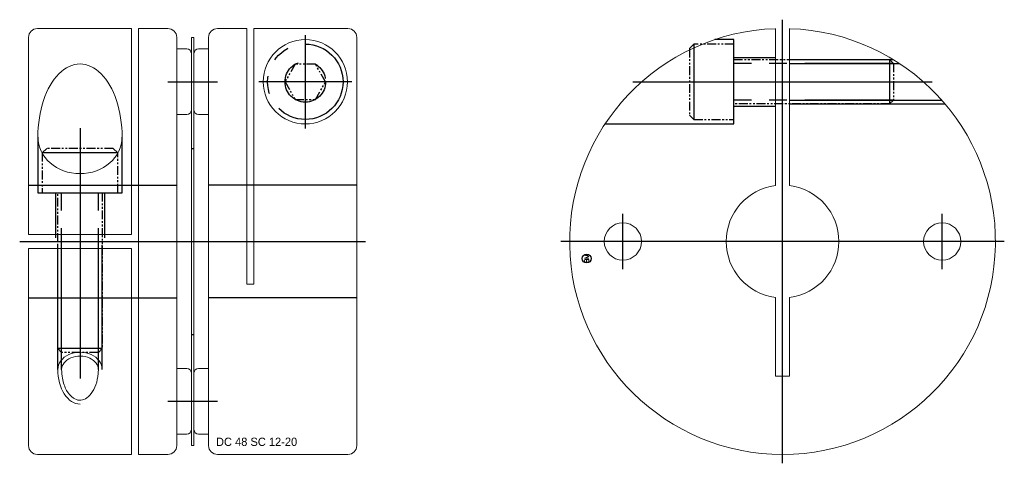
# Model space of a CAD drawing. Extents: x -18 to 93, y -25 to 25.
import ezdxf
from ezdxf.enums import TextEntityAlignment as Align

# ---------------------------------------------------------------- set-up
doc = ezdxf.new("R2010")
doc.units = 0
doc.header["$LTSCALE"] = 8
for name, pattern in [('CENTER', [50.8, 31.75, -6.35, 6.35, -6.35]), ('HIDDEN', [9.525, 6.35, -3.175]), ('PHANTOM', [2.5, 1.25, -0.25, 0.25, -0.25, 0.25, -0.25])]:
    doc.linetypes.add(name, pattern=pattern)
doc.layers.get('0').update_dxf_attribs({"linetype": 'CONTINUOUS', "lineweight": 18})
for name, color, linetype in [('BOM', 6, 'CONTINUOUS'), ('CENTER', 1, 'CENTER'), ('HIDDEN', 2, 'HIDDEN'), ('PHANTOM', 6, 'PHANTOM')]:
    doc.layers.add(name, color=color, linetype=linetype)
doc.layers.add('THIN', color=3, linetype='CONTINUOUS', lineweight=5)
doc.styles.add('ADESK1', font='romans')

# ---------------------------------------------------------------- blocks, each defined once
blk = doc.blocks.new('MCLBM2')
blk.add_circle((0, 0), 0.5)
at = {"style": 'ADESK1'}
blk.add_text('BM', height=0.5, dxfattribs=at).set_placement((0, 0), align=Align.MIDDLE)
at = {"style": 'ADESK1', "flags": 1}
for tag, p in [('NAME', (0, -1)), ('ENAME', (0, -2)), ('SPEC', (0, -3)), ('MATERIAL', (0, -4)), ('WEIGHT', (0, -6)), ('QTY', (0, -5)), ('PRICE', (0, -7)), ('REMARK', (0, -8)), ('USER1', (0, -9)), ('USER2', (0, -10)), ('USER3', (0, -11)), ('USER4', (0, -12)), ('USER5', (0, -13)), ('USER6', (0, -14))]:
    blk.add_attdef(tag, p, '', height=0.5, dxfattribs=at)

msp = doc.modelspace()

# ---------------------------------------------------------------- linework, layer by layer
for p, q in [((-15.7, 24), (-5.1, 24)), ((-5.1, 24), (-5.1, 0.8)), ((-4.3, 24), (-4.3, -24)), ((-1, 24), (-4.3, 24)), ((7.9, 24), (4.6, 24)), ((7.9, -4.8), (7.9, 24)), ((19.3, 24), (8.7, 24)), ((8.7, 24), (8.7, -4.8)), ((67.5, 23.99), (67.5, 6.3)), ((69.1, 6.3), (69.1, 23.99)), ((-16.7, 23), (-16.7, 0.8)), ((0, 23), (0, -23)), ((1.65, 23), (1.95, 23)), ((1.65, -23), (1.65, 23)), ((1.95, 23), (1.95, -23)), ((3.6, 23), (3.6, -23)), ((20.3, -23), (20.3, 23)), ((0, 21.7), (1.15, 21.7)), ((0, 14.3), (0, 21.7)), ((1.65, 21.2), (1.65, 14.8)), ((1.15, 14.3), (0, 14.3)), ((-16.7, 0.8), (-5.1, 0.8)), ((-16.7, -0.8), (-5.1, -0.8)), ((-16.7, -23), (-16.7, -0.8)), ((-5.1, -24), (-5.1, -0.8)), ((8.7, -4.8), (7.9, -4.8)), ((2.45, -14.3), (3.6, -14.3)), ((3.6, -14.3), (3.6, -21.7)), ((1.95, -21.2), (1.95, -14.8)), ((3.6, -21.7), (2.45, -21.7)), ((1.95, -23), (1.65, -23)), ((-15.7, -24), (-5.1, -24)), ((-1, -24), (-4.3, -24)), ((4.6, -24), (19.3, -24))]:
    msp.add_line(p, q)
at = {"extrusion": (1.22461e-16, -2.99932e-32, -1)}
for p, q in [((1.95, 21.2), (1.95, 14.8)), ((3.6, 21.7), (2.45, 21.7)), ((3.6, 14.3), (3.6, 21.7)), ((2.45, 14.3), (3.6, 14.3))]:
    msp.add_line(p, q, dxfattribs=at)
at = {"extrusion": (-2.99932e-32, -1.22461e-16, -1)}
for p, q in [((1.15, -14.3), (0, -14.3)), ((0, -14.3), (0, -21.7)), ((1.65, -21.2), (1.65, -14.8)), ((0, -21.7), (1.15, -21.7))]:
    msp.add_line(p, q, dxfattribs=at)
msp.add_lwpolyline([(67.5, -6.3), (67.5, -15.18), (69.1, -15.18), (69.1, -6.3)])
for centre, radius in [((14.5, 18), 4.75), ((50.3, 0), 2.1), ((86.3, 0), 2.1)]:
    msp.add_circle(centre, radius)
for centre, radius, start, end in [((-15.7, 23), 1, 90, 180), ((-1, 23), 1, 0, 90), ((4.6, 23), 1, 90, 180), ((19.3, 23), 1, 0, 90), ((68.3, 0), 24, 91.9102, 88.0898), ((1.15, 21.2), 0.5, 0, 90), ((1.15, 14.8), 0.5, 270, 0), ((68.3, 0), 6.35, 97.2376, 262.7624), ((68.3, 0), 6.35, 277.2376, 82.7624), ((2.45, -14.8), 0.5, 90, 180), ((2.45, -21.2), 0.5, 180, 270), ((-15.7, -23), 1, 180, 270), ((-1, -23), 1, 270, 0), ((4.6, -23), 1, 180, 270), ((19.3, -23), 1, 270, 0)]:
    msp.add_arc(centre, radius, start, end)
at = {"extrusion": (1.22461e-16, -2.99932e-32, -1)}
for centre, start, end in [((-2.45, 21.2), 0, 90), ((-2.45, 14.8), 270, 0)]:
    msp.add_arc(centre, 0.5, start, end, dxfattribs=at)
at = {"extrusion": (-2.99932e-32, -1.22461e-16, -1)}
for centre, start, end in [((-1.15, -14.8), 90, 180), ((-1.15, -21.2), 180, 270)]:
    msp.add_arc(centre, 0.5, start, end, dxfattribs=at)
at = {"ltscale": 0.1}
for major_axis, ratio, start_param, end_param in [((0, 8.24), 0.576154, 4.712389, 7.853982), ((4.75, 0), 0.867824, 3.141593, 6.283185)]:
    msp.add_ellipse((-10.9, 11.77), major_axis=major_axis, ratio=ratio, start_param=start_param, end_param=end_param, dxfattribs=at)
for points, knots in [([(-8.83, -14.43), (-8.83, -14.19), (-8.91, -13.94), (-9.24, -13.49), (-9.5, -13.29), (-10.12, -13), (-10.49, -12.92), (-11.24, -12.91), (-11.61, -12.98), (-12.25, -13.26), (-12.52, -13.45), (-12.87, -13.9), (-12.96, -14.14), (-12.97, -14.4), (-12.97, -14.41), (-12.97, -14.43)], [0, 0, 0, 0, 0.518352, 0.518352, 1.036705, 1.036705, 1.555057, 1.555057, 2.07341, 2.07341, 2.591762, 2.591762, 3.110115, 3.110115, 3.141593, 3.141593, 3.141593, 3.141593]), ([(-12.97, -14.43), (-12.97, -14.76), (-12.94, -15.09), (-12.79, -15.93), (-12.62, -16.4), (-12.19, -17.17), (-11.92, -17.46), (-11.42, -17.8), (-11.19, -17.88), (-10.74, -17.9), (-10.52, -17.85), (-10.06, -17.6), (-9.83, -17.41), (-9.42, -16.87), (-9.25, -16.53), (-8.98, -15.76), (-8.89, -15.33), (-8.84, -14.73), (-8.83, -14.58), (-8.83, -14.43)], [1.570796, 1.570796, 1.570796, 1.570796, 1.847282, 1.847282, 2.290892, 2.290892, 2.734501, 2.734501, 3.104752, 3.104752, 3.475003, 3.475003, 3.845254, 3.845254, 4.215505, 4.215505, 4.585756, 4.585756, 4.712389, 4.712389, 4.712389, 4.712389])]:
    msp.add_open_spline(points, degree=3, knots=knots, dxfattribs=at)
at = {"layer": 'CENTER'}
for p, q in [((68.3, -25), (68.3, 25)), ((14.5, 23.25), (14.5, 12.75)), ((-1, 18), (4.6, 18)), ((19.75, 18), (9.25, 18)), ((51.43, 18), (85.17, 18)), ((-10.9, 12.77), (-10.9, -15.43)), ((50.3, -3.1), (50.3, 3.1)), ((86.3, -3.1), (86.3, 3.1)), ((-17.7, 0), (21.3, 0)), ((93.3, 0), (43.3, 0)), ((53.4, 0), (47.2, 0)), ((89.4, 0), (83.2, 0))]:
    msp.add_line(p, q, dxfattribs=at)
at = {"layer": 'CENTER', "extrusion": (-2.99932e-32, -1.22461e-16, -1)}
msp.add_line((-1, -18), (4.6, -18), dxfattribs=at)
at = {"layer": 'HIDDEN'}
for p, q in [((62.8, 20.75), (67.5, 20.75)), ((69.1, 20.5), (80.78, 20.5)), ((69.1, 20.07), (81.46, 20.07)), ((69.1, 15.93), (86.25, 15.93)), ((62.8, 15.25), (67.5, 15.25)), ((69.1, 15.5), (86.62, 15.5)), ((-15.65, 11.77), (-15.65, 5.5)), ((-6.15, 5.5), (-6.15, 11.77)), ((1.65, 10.5), (1.95, 10.5)), ((-16.7, 6.35), (0, 6.35)), ((20.3, 6.35), (3.6, 6.35)), ((-15.65, 5.5), (-6.15, 5.5)), ((-13.65, 5.5), (-13.65, 0.4)), ((-8.15, 5.5), (-8.15, 0.4)), ((-13.4, -14.43), (-13.4, -0.4)), ((-12.97, -14.43), (-12.97, -0.4)), ((-8.83, -14.43), (-8.83, -0.4)), ((-8.4, -14.43), (-8.4, -0.4))]:
    msp.add_line(p, q, dxfattribs=at)
at = {"layer": 'HIDDEN', "extrusion": (-2.99932e-32, -1.22461e-16, -1)}
for p, q in [((-16.7, -6.35), (0, -6.35)), ((20.3, -6.35), (3.6, -6.35)), ((1.65, -10.5), (1.95, -10.5))]:
    msp.add_line(p, q, dxfattribs=at)
at = {"layer": 'HIDDEN'}
msp.add_lwpolyline([(48.29, 13.25), (62.8, 13.25), (62.8, 22.75), (60.66, 22.75)], dxfattribs=at)
at = {"layer": 'PHANTOM'}
for p, q in [((58.3, 22.25), (58.3, 13.75)), ((80.8, 20.07), (62.8, 20.07)), ((80.37, 20.5), (80.37, 15.5)), ((80.8, 15.93), (62.8, 15.93)), ((-6.65, 10), (-15.15, 10)), ((-12.97, -12.5), (-12.97, 5.5)), ((-8.83, -12.5), (-8.83, 5.5)), ((-8.4, -12.07), (-13.4, -12.07))]:
    msp.add_line(p, q, dxfattribs=at)
at = {"layer": 'PHANTOM', "ltscale": 0.1}
for points in [[(62.8, 22.25), (58.3, 22.25), (57.8, 21.75), (57.8, 14.25), (58.3, 13.75), (62.8, 13.75)], [(16.79, 18), (15.64, 19.98), (13.35, 19.98), (12.21, 18), (13.35, 16.02), (15.64, 16.02)], [(-6.65, 5.5), (-6.65, 10), (-7.15, 10.5), (-14.65, 10.5), (-15.15, 10), (-15.15, 5.5)]]:
    msp.add_lwpolyline(points, close=True, dxfattribs=at)
for points in [[(62.8, 20.5), (80.37, 20.5), (80.8, 20.07), (80.8, 15.93), (80.37, 15.5), (62.8, 15.5)], [(-8.4, 5.5), (-8.4, -12.07), (-8.83, -12.5), (-12.97, -12.5), (-13.4, -12.07), (-13.4, 5.5)]]:
    msp.add_lwpolyline(points, dxfattribs=at)
at = {"layer": 'PHANTOM'}
for radius in [4.25, 2.29]:
    msp.add_circle((14.5, 18), radius, dxfattribs=at)
at = {"layer": 'THIN', "ltscale": 0.1}
for major_axis, ratio, start_param in [((2.5, 0), 0.779133, 0), ((0, 3.9), 0.641739, 1.570796)]:
    msp.add_ellipse((-10.9, -14.43), major_axis=major_axis, ratio=ratio, start_param=start_param, end_param=3.141593, dxfattribs=at)

# ---------------------------------------------------------------- block references
at = {"layer": 'BOM', "rotation": 90}
msp.add_blockref('MCLBM2', (46.22, -1.92), dxfattribs=at)

# ---------------------------------------------------------------- texts
at = {"ltscale": 0.6, "insert": (4.43, -22.11), "char_height": 0.9331, "attachment_point": 1}
msp.add_mtext('DC 48 SC 12-20', dxfattribs=at)

doc.saveas('drawing.dxf')
